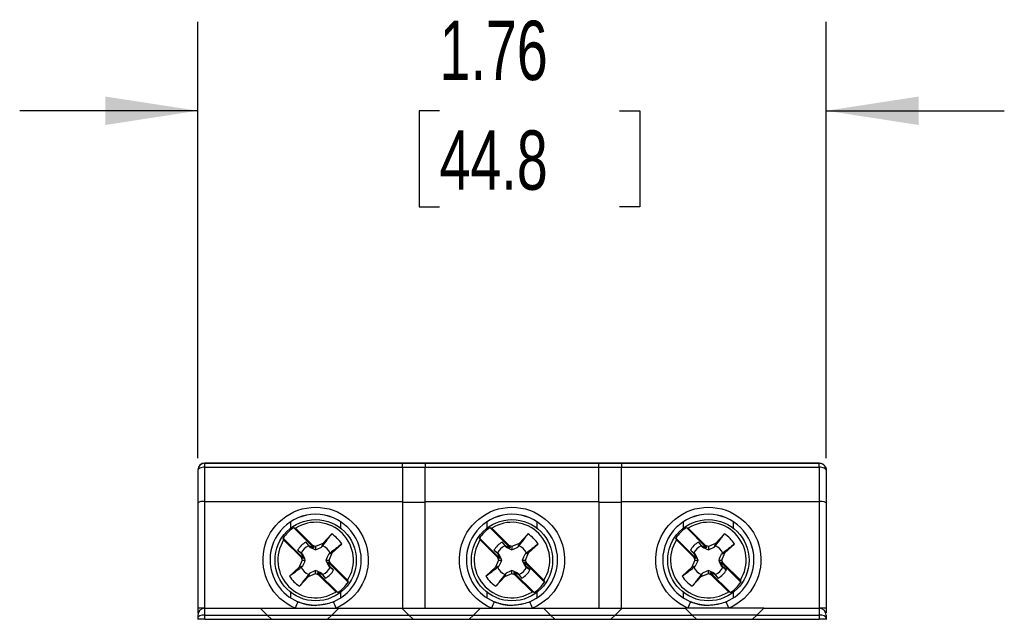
# Model space of a CAD drawing. Header units: inches. Extents: x 0.5 to 21.5, y 0.5 to 16.5.
# Tile 9 of 16: x 16 to 18.7, y 7.4 to 9.1. Entities that reach past the tile are written whole.
import ezdxf

# ---------------------------------------------------------------- set-up
doc = ezdxf.new("R2010")
doc.units = ezdxf.units.IN
doc.header["$LTSCALE"] = 2
doc.header["$MEASUREMENT"] = 0
doc.layers.add('DIMENSIONS', color=140, linetype='Continuous', lineweight=25)
doc.styles.add('SLDTEXTSTYLE0', font='TXT', dxfattribs={"width": 0.7})
doc.dimstyles.new('SLDDIMSTYLE0', dxfattribs={"dimtxt": 0.169922, "dimasz": 0.26, "dimexe": 0, "dimexo": 0.0625, "dimgap": 0.04248, "dimtad": 0, "dimtih": 1, "dimtoh": 1, "dimrnd": 1e-09, "dimzin": 12, "dimdsep": 46, "dimtxsty": 'SLDTEXTSTYLE0', "dimsah": 1, "dimcen": 0.09, "dimadec": 0, "dimazin": 3, "dimtfac": 1, "dimtmove": 0, "dimatfit": 0, "dimfxl": 0, "dimfrac": 2, "dimtolj": 1, "dimtzin": 12, "dimarcsym": 0})

# ---------------------------------------------------------------- blocks, each defined once
blk = doc.blocks.new('_D_5')
at = {"layer": 'DIMENSIONS'}
for p, q in [((16.458, 7.8451), (16.458, 9.0712)), ((18.2217, 7.8451), (18.2217, 9.0712)), ((16.458, 8.8212), (15.958, 8.8212)), ((17.1365, 8.8212), (17.0795, 8.8212)), ((17.0795, 8.8212), (17.0795, 8.5511)), ((17.6415, 8.8212), (17.6985, 8.8212)), ((17.6985, 8.8212), (17.6985, 8.5511)), ((18.2217, 8.8212), (18.7217, 8.8212)), ((17.0795, 8.5511), (17.1365, 8.5511)), ((17.6985, 8.5511), (17.6415, 8.5511))]:
    blk.add_line(p, q, dxfattribs=at)
for points in [[(16.458, 8.8212), (16.198, 8.8612), (16.198, 8.7812)], [(18.2217, 8.8212), (18.4817, 8.7812), (18.4817, 8.8612)]]:
    blk.add_solid(points, dxfattribs=at)
at = {"layer": 'DIMENSIONS', "char_height": 0.16667, "attachment_point": 1, "style": 'SLDTEXTSTYLE0'}
for s, insert in [('1.76', (17.1365, 9.0741)), ('44.8', (17.1365, 8.766))]:
    blk.add_mtext(s, dxfattribs=dict(at, insert=insert))

msp = doc.modelspace()

# ---------------------------------------------------------------- linework, layer by layer
for p, q in [((16.4776, 7.8317), (18.2021, 7.8317)), ((16.4776, 7.82), (16.4776, 7.8312)), ((17.0328, 7.8312), (16.4776, 7.8312)), ((17.0328, 7.82), (17.0328, 7.8312)), ((17.0958, 7.8312), (17.0328, 7.8312)), ((17.5839, 7.8312), (17.0958, 7.8312)), ((17.0958, 7.8312), (17.0958, 7.82)), ((17.5839, 7.82), (17.5839, 7.8312)), ((17.6469, 7.8312), (17.5839, 7.8312)), ((18.2021, 7.8312), (17.6469, 7.8312)), ((17.6469, 7.8312), (17.6469, 7.82)), ((18.2021, 7.82), (18.2021, 7.8312)), ((16.458, 7.8115), (16.458, 7.7195)), ((16.4776, 7.82), (17.0328, 7.82)), ((16.4776, 7.7239), (16.4776, 7.82)), ((17.0328, 7.82), (17.0328, 7.7239)), ((17.0328, 7.8199), (17.0958, 7.8199)), ((17.0958, 7.82), (17.5839, 7.82)), ((17.0958, 7.7239), (17.0958, 7.82)), ((17.5839, 7.7239), (17.5839, 7.82)), ((17.5839, 7.8199), (17.6469, 7.8199)), ((17.6469, 7.82), (18.2021, 7.82)), ((17.6469, 7.7239), (17.6469, 7.82)), ((18.2021, 7.82), (18.2021, 7.7239)), ((18.2217, 7.8115), (18.2217, 7.7195)), ((16.458, 7.7195), (16.458, 7.424)), ((16.4776, 7.7239), (17.0328, 7.7239)), ((16.4776, 7.4242), (16.4776, 7.7239)), ((17.0328, 7.7239), (17.0328, 7.4241)), ((17.0958, 7.7212), (17.0328, 7.7212)), ((17.0958, 7.4241), (17.0958, 7.7239)), ((17.0958, 7.7239), (17.5839, 7.7239)), ((17.5839, 7.7239), (17.5839, 7.4241)), ((17.6469, 7.7212), (17.5839, 7.7212)), ((17.6469, 7.4241), (17.6469, 7.7239)), ((17.6469, 7.7239), (18.2021, 7.7239)), ((18.2021, 7.7239), (18.2021, 7.4242)), ((18.2217, 7.7195), (18.2217, 7.424)), ((16.7179, 7.6662), (16.7179, 7.6483)), ((16.8595, 7.6483), (16.8595, 7.6662)), ((17.2691, 7.6662), (17.2691, 7.6483)), ((17.4106, 7.6483), (17.4106, 7.6662)), ((17.8202, 7.6662), (17.8202, 7.6483)), ((17.9618, 7.6483), (17.9618, 7.6662)), ((16.7838, 7.5933), (16.7269, 7.6503)), ((16.7323, 7.649), (16.781, 7.6003)), ((16.8337, 7.6325), (16.8089, 7.6055)), ((17.335, 7.5933), (17.278, 7.6503)), ((17.2835, 7.649), (17.3321, 7.6003)), ((17.3848, 7.6325), (17.3601, 7.6055)), ((17.8862, 7.5933), (17.8292, 7.6503)), ((17.8347, 7.649), (17.8833, 7.6003)), ((17.936, 7.6325), (17.9113, 7.6055)), ((16.6974, 7.6208), (16.7543, 7.5638)), ((16.7476, 7.5669), (16.6989, 7.6156)), ((16.771, 7.5986), (16.761, 7.6095)), ((16.8089, 7.6055), (16.7887, 7.5972)), ((16.8089, 7.6055), (16.805, 7.5951)), ((16.8349, 7.5795), (16.8619, 7.6042)), ((17.2485, 7.6208), (17.3055, 7.5638)), ((17.2987, 7.5669), (17.2501, 7.6156)), ((17.3222, 7.5986), (17.3122, 7.6095)), ((17.3601, 7.6055), (17.3398, 7.5972)), ((17.3601, 7.6055), (17.3562, 7.5951)), ((17.3861, 7.5795), (17.4131, 7.6042)), ((17.7997, 7.6208), (17.8567, 7.5638)), ((17.8499, 7.5669), (17.8013, 7.6156)), ((17.8734, 7.5986), (17.8634, 7.6095)), ((17.9113, 7.6055), (17.891, 7.5972)), ((17.9113, 7.6055), (17.9074, 7.5951)), ((17.9373, 7.5795), (17.9643, 7.6042)), ((16.7382, 7.5866), (16.7491, 7.5766)), ((16.7491, 7.5766), (16.7543, 7.5638)), ((16.7524, 7.5752), (16.7491, 7.5766)), ((16.771, 7.5986), (16.7723, 7.5951)), ((16.7838, 7.5933), (16.771, 7.5986)), ((16.7887, 7.5972), (16.781, 7.6003)), ((16.781, 7.6003), (16.7838, 7.5933)), ((16.7887, 7.5972), (16.7887, 7.5877)), ((16.8349, 7.5795), (16.825, 7.5752)), ((16.8266, 7.5592), (16.8349, 7.5795)), ((17.2893, 7.5866), (17.3002, 7.5766)), ((17.3002, 7.5766), (17.3055, 7.5638)), ((17.3036, 7.5752), (17.3002, 7.5766)), ((17.3222, 7.5986), (17.3235, 7.5951)), ((17.335, 7.5933), (17.3222, 7.5986)), ((17.3398, 7.5972), (17.3321, 7.6003)), ((17.3321, 7.6003), (17.335, 7.5933)), ((17.3398, 7.5972), (17.3398, 7.5877)), ((17.3861, 7.5795), (17.3761, 7.5752)), ((17.3778, 7.5592), (17.3861, 7.5795)), ((17.8405, 7.5866), (17.8514, 7.5766)), ((17.8514, 7.5766), (17.8567, 7.5638)), ((17.8547, 7.5752), (17.8514, 7.5766)), ((17.8734, 7.5986), (17.8747, 7.5951)), ((17.8862, 7.5933), (17.8734, 7.5986)), ((17.891, 7.5972), (17.8833, 7.6003)), ((17.8833, 7.6003), (17.8862, 7.5933)), ((17.891, 7.5972), (17.891, 7.5877)), ((17.9373, 7.5795), (17.9273, 7.5752)), ((17.929, 7.5592), (17.9373, 7.5795)), ((16.7507, 7.5592), (16.7424, 7.539)), ((16.7476, 7.5669), (16.7507, 7.5592)), ((16.7543, 7.5638), (16.7476, 7.5669)), ((16.7507, 7.5592), (16.7597, 7.5588)), ((16.8176, 7.5588), (16.8266, 7.5592)), ((16.88, 7.4972), (16.823, 7.5541)), ((16.823, 7.5541), (16.8298, 7.5515)), ((16.8283, 7.5413), (16.823, 7.5541)), ((16.8298, 7.5515), (16.8266, 7.5592)), ((16.8298, 7.5515), (16.8784, 7.5029)), ((17.3019, 7.5592), (17.2936, 7.539)), ((17.2987, 7.5669), (17.3019, 7.5592)), ((17.3055, 7.5638), (17.2987, 7.5669)), ((17.3019, 7.5592), (17.3109, 7.5588)), ((17.3688, 7.5588), (17.3778, 7.5592)), ((17.4312, 7.4972), (17.3742, 7.5541)), ((17.3742, 7.5541), (17.381, 7.5515)), ((17.3794, 7.5413), (17.3742, 7.5541)), ((17.381, 7.5515), (17.3778, 7.5592)), ((17.381, 7.5515), (17.4296, 7.5029)), ((17.8531, 7.5592), (17.8448, 7.539)), ((17.8499, 7.5669), (17.8531, 7.5592)), ((17.8567, 7.5638), (17.8499, 7.5669)), ((17.8531, 7.5592), (17.8621, 7.5588)), ((17.92, 7.5588), (17.929, 7.5592)), ((17.9823, 7.4972), (17.9254, 7.5541)), ((17.9254, 7.5541), (17.9321, 7.5515)), ((17.9306, 7.5413), (17.9254, 7.5541)), ((17.9321, 7.5515), (17.929, 7.5592)), ((17.9321, 7.5515), (17.9808, 7.5029)), ((16.7424, 7.539), (16.7154, 7.5142)), ((16.7424, 7.539), (16.7524, 7.5425)), ((16.7684, 7.513), (16.7723, 7.5225)), ((16.7684, 7.513), (16.7887, 7.5213)), ((16.7887, 7.5213), (16.7887, 7.5299)), ((16.7887, 7.5213), (16.7964, 7.5181)), ((16.7964, 7.5181), (16.7935, 7.5246)), ((16.7935, 7.5246), (16.8505, 7.4677)), ((16.7935, 7.5246), (16.8063, 7.5194)), ((16.845, 7.4695), (16.7964, 7.5181)), ((16.8063, 7.5194), (16.805, 7.5225)), ((16.8063, 7.5194), (16.8163, 7.5085)), ((16.825, 7.5425), (16.8283, 7.5413)), ((16.8392, 7.5313), (16.8283, 7.5413)), ((17.2936, 7.539), (17.2666, 7.5142)), ((17.2936, 7.539), (17.3036, 7.5425)), ((17.3196, 7.513), (17.3235, 7.5225)), ((17.3196, 7.513), (17.3398, 7.5213)), ((17.3398, 7.5213), (17.3398, 7.5299)), ((17.3398, 7.5213), (17.3476, 7.5181)), ((17.3476, 7.5181), (17.3447, 7.5246)), ((17.3447, 7.5246), (17.4016, 7.4677)), ((17.3447, 7.5246), (17.3575, 7.5194)), ((17.3962, 7.4695), (17.3476, 7.5181)), ((17.3575, 7.5194), (17.3562, 7.5225)), ((17.3575, 7.5194), (17.3675, 7.5085)), ((17.3761, 7.5425), (17.3794, 7.5413)), ((17.3904, 7.5313), (17.3794, 7.5413)), ((17.8448, 7.539), (17.8177, 7.5142)), ((17.8448, 7.539), (17.8547, 7.5425)), ((17.8708, 7.513), (17.8747, 7.5225)), ((17.8708, 7.513), (17.891, 7.5213)), ((17.891, 7.5213), (17.891, 7.5299)), ((17.891, 7.5213), (17.8987, 7.5181)), ((17.8987, 7.5181), (17.8959, 7.5246)), ((17.8959, 7.5246), (17.9528, 7.4677)), ((17.8959, 7.5246), (17.9087, 7.5194)), ((17.9474, 7.4695), (17.8987, 7.5181)), ((17.9087, 7.5194), (17.9074, 7.5225)), ((17.9087, 7.5194), (17.9187, 7.5085)), ((17.9273, 7.5425), (17.9306, 7.5413)), ((17.9415, 7.5313), (17.9306, 7.5413)), ((16.7437, 7.4859), (16.7684, 7.513)), ((17.2948, 7.4859), (17.3196, 7.513)), ((17.846, 7.4859), (17.8708, 7.513)), ((16.7179, 7.4692), (16.7179, 7.4532)), ((16.8595, 7.4532), (16.8595, 7.4692)), ((17.2691, 7.4692), (17.2691, 7.4532)), ((17.4106, 7.4532), (17.4106, 7.4692)), ((17.8202, 7.4692), (17.8202, 7.4532)), ((17.9618, 7.4532), (17.9618, 7.4692)), ((16.4776, 7.4242), (16.6332, 7.4242)), ((16.4776, 7.4046), (16.4776, 7.4242)), ((16.6332, 7.4242), (16.6528, 7.4046)), ((16.6333, 7.4241), (16.8535, 7.4241)), ((16.8536, 7.4242), (16.8339, 7.4046)), ((16.8536, 7.4242), (17.0308, 7.4242)), ((17.0308, 7.4242), (17.0505, 7.4046)), ((17.0309, 7.4241), (17.2512, 7.4241)), ((17.2513, 7.4242), (17.2316, 7.4046)), ((17.2513, 7.4242), (17.4284, 7.4242)), ((17.4284, 7.4242), (17.4481, 7.4046)), ((17.4285, 7.4241), (17.6488, 7.4241)), ((17.6489, 7.4242), (17.6292, 7.4046)), ((17.6489, 7.4242), (17.8261, 7.4242)), ((17.8261, 7.4242), (17.8458, 7.4046)), ((18.0464, 7.4241), (17.8262, 7.4241)), ((18.0465, 7.4242), (18.0269, 7.4046)), ((18.0465, 7.4242), (18.2021, 7.4242)), ((18.2021, 7.4242), (18.2021, 7.4046)), ((16.458, 7.4045), (16.458, 7.3964)), ((16.458, 7.3964), (16.458, 7.3927)), ((16.458, 7.3927), (16.458, 7.3923)), ((16.4776, 7.3928), (16.4776, 7.4046)), ((16.4776, 7.4046), (16.6528, 7.4046)), ((16.4776, 7.3928), (16.6646, 7.3928)), ((16.6646, 7.3928), (16.6528, 7.4046)), ((16.6529, 7.4045), (16.8338, 7.4045)), ((16.6646, 7.3928), (16.6646, 7.3927)), ((16.6646, 7.3927), (16.8221, 7.3927)), ((16.8221, 7.3928), (16.8339, 7.4046)), ((16.8221, 7.3927), (16.8221, 7.3928)), ((16.8221, 7.3928), (17.0623, 7.3928)), ((16.8339, 7.4046), (17.0505, 7.4046)), ((17.0623, 7.3928), (17.0505, 7.4046)), ((17.0506, 7.4045), (17.2315, 7.4045)), ((17.0623, 7.3928), (17.0623, 7.3927)), ((17.0623, 7.3927), (17.2198, 7.3927)), ((17.2198, 7.3928), (17.2316, 7.4046)), ((17.2198, 7.3927), (17.2198, 7.3928)), ((17.2198, 7.3928), (17.4599, 7.3928)), ((17.2316, 7.4046), (17.4481, 7.4046)), ((17.4599, 7.3928), (17.4481, 7.4046)), ((17.4482, 7.4045), (17.6291, 7.4045)), ((17.4599, 7.3928), (17.4599, 7.3927)), ((17.4599, 7.3927), (17.6174, 7.3927)), ((17.6174, 7.3928), (17.6292, 7.4046)), ((17.6174, 7.3927), (17.6174, 7.3928)), ((17.6174, 7.3928), (17.8576, 7.3928)), ((17.6292, 7.4046), (17.8458, 7.4046)), ((17.8576, 7.3928), (17.8458, 7.4046)), ((18.0268, 7.4045), (17.8459, 7.4045)), ((17.8576, 7.3928), (17.8576, 7.3927)), ((17.8576, 7.3927), (18.015, 7.3927)), ((18.015, 7.3928), (18.0269, 7.4046)), ((18.015, 7.3927), (18.015, 7.3928)), ((18.015, 7.3928), (18.2021, 7.3928)), ((18.0269, 7.4046), (18.2021, 7.4046)), ((18.2021, 7.4046), (18.2021, 7.3928)), ((18.2217, 7.4045), (18.2217, 7.3964)), ((18.2217, 7.3964), (18.2217, 7.3927)), ((18.2217, 7.3927), (18.2217, 7.3923))]:
    msp.add_line(p, q)
at = {"flags": 128}
for points in [[(16.4776, 7.82), (16.4738, 7.8198), (16.4701, 7.8193), (16.4667, 7.8185), (16.4637, 7.8175), (16.4613, 7.8162), (16.4595, 7.8148), (16.4583, 7.8132), (16.458, 7.8115)], [(18.2217, 7.8115), (18.2214, 7.8132), (18.2202, 7.8148), (18.2184, 7.8162), (18.216, 7.8175), (18.213, 7.8185), (18.2096, 7.8193), (18.2059, 7.8198), (18.2021, 7.82)]]:
    msp.add_lwpolyline(points, dxfattribs=at)
for centre in [(16.7887, 7.5587), (17.3398, 7.5587), (17.891, 7.5587)]:
    msp.add_circle(centre, 0.1141)
for centre, radius, start, end in [((16.4776, 7.812), 0.0197, 90, 180), ((16.4776, 7.8115), 0.0197, 89.9996, 179.9996), ((18.2021, 7.8115), 0.0197, 0.0004, 90.0004), ((16.7887, 7.5598), 0.128, 0.0006, 179.9994), ((16.7887, 7.5597), 0.128, 89.9996, 179.9996), ((16.7887, 7.5597), 0.128, 0.0004, 90.0004), ((17.3398, 7.5598), 0.128, 0.0006, 179.9994), ((17.3398, 7.5597), 0.128, 89.9996, 179.9996), ((17.3398, 7.5597), 0.128, 0.0004, 90.0004), ((17.891, 7.5598), 0.128, 0.0006, 179.9994), ((17.891, 7.5597), 0.128, 89.9996, 179.9996), ((17.891, 7.5597), 0.128, 0.0004, 90.0004), ((16.7887, 7.5592), 0.106, 327.8828, 122.118), ((17.3398, 7.5592), 0.106, 327.8828, 122.118), ((17.891, 7.5592), 0.106, 327.8828, 122.118), ((16.7887, 7.559), 0.1103, 124.0906, 145.9086), ((16.7887, 7.5592), 0.086, 31.5535, 58.4473), ((17.3398, 7.559), 0.1103, 124.0906, 145.9086), ((17.3398, 7.5592), 0.086, 31.5535, 58.4473), ((17.891, 7.559), 0.1103, 124.0906, 145.9086), ((17.891, 7.5592), 0.086, 31.5535, 58.4473), ((16.7887, 7.5592), 0.106, 147.8828, 302.118), ((16.7887, 7.559), 0.0576, 118.6832, 151.316), ((17.3398, 7.5592), 0.106, 147.8828, 302.118), ((17.3398, 7.559), 0.0576, 118.6832, 151.316), ((17.891, 7.5592), 0.106, 147.8828, 302.118), ((17.891, 7.559), 0.0576, 118.6832, 151.316), ((16.7887, 7.5589), 0.0451, 116.2473, 153.7519), ((16.7887, 7.5589), 0.0451, 26.2481, 63.7527), ((17.3398, 7.5589), 0.0451, 116.2473, 153.7519), ((17.3398, 7.5589), 0.0451, 26.2481, 63.7527), ((17.891, 7.5589), 0.0451, 116.2473, 153.7519), ((17.891, 7.5589), 0.0451, 26.2481, 63.7527), ((16.7887, 7.5598), 0.128, 180.0002, 246.9266), ((16.7887, 7.5598), 0.128, 293.0734, 359.9998), ((17.3398, 7.5598), 0.128, 180.0002, 246.9266), ((17.3398, 7.5598), 0.128, 293.0734, 359.9998), ((17.891, 7.5598), 0.128, 180.0002, 246.9266), ((17.891, 7.5598), 0.128, 293.0734, 359.9998), ((16.7887, 7.5589), 0.0451, 206.2481, 243.7527), ((16.7887, 7.5589), 0.0451, 296.2473, 333.7519), ((16.7887, 7.559), 0.0576, 298.6832, 331.316), ((17.3398, 7.5589), 0.0451, 206.2481, 243.7527), ((17.3398, 7.5589), 0.0451, 296.2473, 333.7519), ((17.3398, 7.559), 0.0576, 298.6832, 331.316), ((17.891, 7.5589), 0.0451, 206.2481, 243.7527), ((17.891, 7.5589), 0.0451, 296.2473, 333.7519), ((17.891, 7.559), 0.0576, 298.6832, 331.316), ((16.7887, 7.5592), 0.086, 211.5535, 238.4473), ((16.7887, 7.559), 0.1103, 304.0906, 325.9086), ((17.3398, 7.5592), 0.086, 211.5535, 238.4473), ((17.3398, 7.559), 0.1103, 304.0906, 325.9086), ((17.891, 7.5592), 0.086, 211.5535, 238.4473), ((17.891, 7.559), 0.1103, 304.0906, 325.9086), ((18.9, 6.5053), 2.3558, 156.5694, 157.0459), ((14.6773, 6.5053), 2.3558, 22.9541, 23.4306), ((19.4512, 6.5053), 2.3558, 156.5694, 157.0459), ((15.2285, 6.5053), 2.3558, 22.9541, 23.4306), ((20.0024, 6.5053), 2.3558, 156.5694, 157.0459), ((15.7796, 6.5053), 2.3558, 22.9541, 23.4306), ((16.4717, 6.5627), 0.8613, 89.7633, 90.9143), ((18.208, 6.5627), 0.8613, 89.0857, 90.2367), ((16.4727, 6.4529), 0.94, 89.7, 90.9), ((18.207, 6.4529), 0.94, 89.1, 90.3)]:
    msp.add_arc(centre, radius, start, end)
for centre, major_axis, ratio, start_param, end_param in [((16.4776, 7.7195), (0.0197, 0), 0.226928, 1.570796, 3.141593), ((18.2021, 7.7195), (0.0197, 0), 0.226928, 0, 1.570796), ((16.4776, 7.4045), (0, 0.0197), 0.99785, 0, 1.570796), ((18.2021, 7.4045), (0, 0.0197), 0.99785, 4.712389, 6.283185), ((16.4776, 7.3964), (0.0197, 0), 0.419444, 1.570796, 3.141593), ((18.2021, 7.3964), (0.0197, 0), 0.419444, 0, 1.570796)]:
    msp.add_ellipse(centre, major_axis=major_axis, ratio=ratio, start_param=start_param, end_param=end_param)
for points, knots in [([(18.2021, 7.8317), (18.2029, 7.8317), (18.2045, 7.8316), (18.207, 7.8311), (18.2094, 7.8303), (18.2118, 7.8292), (18.214, 7.8277), (18.2163, 7.8257), (18.2186, 7.8229), (18.2203, 7.8196), (18.2215, 7.8159), (18.2216, 7.8135), (18.2217, 7.812)], [0, 0, 0, 0, 0.075646, 0.153012, 0.232354, 0.313908, 0.397894, 0.484511, 0.608947, 0.749448, 0.853731, 1, 1, 1, 1]), ([(16.7308, 7.4241), (16.6995, 7.4374), (16.6738, 7.4612), (16.6421, 7.5214), (16.6372, 7.5561), (16.6508, 7.6228), (16.6689, 7.6527), (16.7216, 7.6958), (16.7546, 7.7075), (16.7887, 7.7075)], [0, 0, 0, 0, 0.25, 0.25, 0.5, 0.5, 0.75, 0.75, 1, 1, 1, 1]), ([(16.7887, 7.7075), (16.8227, 7.7075), (16.8557, 7.6958), (16.9084, 7.6527), (16.9265, 7.6228), (16.9401, 7.5561), (16.9352, 7.5214), (16.9036, 7.4612), (16.8778, 7.4374), (16.8465, 7.4241)], [0, 0, 0, 0, 0.25, 0.25, 0.5, 0.5, 0.75, 0.75, 1, 1, 1, 1]), ([(17.282, 7.4241), (17.2507, 7.4374), (17.2249, 7.4612), (17.1933, 7.5214), (17.1884, 7.5561), (17.202, 7.6228), (17.2201, 7.6527), (17.2728, 7.6958), (17.3058, 7.7075), (17.3398, 7.7075)], [0, 0, 0, 0, 0.25, 0.25, 0.5, 0.5, 0.75, 0.75, 1, 1, 1, 1]), ([(17.3398, 7.7075), (17.3739, 7.7075), (17.4069, 7.6958), (17.4596, 7.6527), (17.4777, 7.6228), (17.4913, 7.5561), (17.4864, 7.5214), (17.4548, 7.4612), (17.429, 7.4374), (17.3977, 7.4241)], [0, 0, 0, 0, 0.25, 0.25, 0.5, 0.5, 0.75, 0.75, 1, 1, 1, 1]), ([(17.8332, 7.4241), (17.8019, 7.4374), (17.7761, 7.4612), (17.7445, 7.5214), (17.7396, 7.5561), (17.7532, 7.6228), (17.7713, 7.6527), (17.824, 7.6958), (17.857, 7.7075), (17.891, 7.7075)], [0, 0, 0, 0, 0.25, 0.25, 0.5, 0.5, 0.75, 0.75, 1, 1, 1, 1]), ([(17.891, 7.7075), (17.9251, 7.7075), (17.958, 7.6958), (18.0108, 7.6527), (18.0289, 7.6228), (18.0425, 7.5561), (18.0376, 7.5214), (18.0059, 7.4612), (17.9802, 7.4374), (17.9489, 7.4241)], [0, 0, 0, 0, 0.25, 0.25, 0.5, 0.5, 0.75, 0.75, 1, 1, 1, 1]), ([(16.8086, 7.5993), (16.8148, 7.6074), (16.8209, 7.6156), (16.827, 7.6237), (16.8292, 7.6266), (16.8314, 7.6296), (16.8337, 7.6325)], [0, 0, 0, 0, 0.001526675, 0.001526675, 0.001526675, 0.00208361, 0.00208361, 0.00208361, 0.00208361]), ([(17.3598, 7.5993), (17.366, 7.6074), (17.3721, 7.6156), (17.3782, 7.6237), (17.3804, 7.6266), (17.3826, 7.6296), (17.3848, 7.6325)], [0, 0, 0, 0, 0.001526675, 0.001526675, 0.001526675, 0.00208361, 0.00208361, 0.00208361, 0.00208361]), ([(17.911, 7.5993), (17.9171, 7.6074), (17.9232, 7.6156), (17.9294, 7.6237), (17.9316, 7.6266), (17.9338, 7.6296), (17.936, 7.6325)], [0, 0, 0, 0, 0.001526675, 0.001526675, 0.001526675, 0.00208361, 0.00208361, 0.00208361, 0.00208361]), ([(16.7687, 7.5184), (16.7626, 7.5104), (16.7564, 7.5025), (16.7503, 7.4946), (16.7481, 7.4917), (16.7459, 7.4888), (16.7437, 7.4859)], [0, 0, 0, 0, 0.001526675, 0.001526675, 0.001526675, 0.00208361, 0.00208361, 0.00208361, 0.00208361]), ([(17.3199, 7.5184), (17.3137, 7.5104), (17.3076, 7.5025), (17.3015, 7.4946), (17.2993, 7.4917), (17.2971, 7.4888), (17.2948, 7.4859)], [0, 0, 0, 0, 0.001526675, 0.001526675, 0.001526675, 0.00208361, 0.00208361, 0.00208361, 0.00208361]), ([(17.8711, 7.5184), (17.8649, 7.5104), (17.8588, 7.5025), (17.8527, 7.4946), (17.8505, 7.4917), (17.8483, 7.4888), (17.846, 7.4859)], [0, 0, 0, 0, 0.001526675, 0.001526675, 0.001526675, 0.00208361, 0.00208361, 0.00208361, 0.00208361]), ([(16.765, 7.4343), (16.7614, 7.435), (16.7524, 7.4366), (16.7437, 7.44), (16.7385, 7.4421)], [0, 0, 0, 0, 0.393476, 1, 1, 1, 1]), ([(16.7385, 7.4421), (16.7465, 7.4387), (16.7547, 7.4362), (16.7715, 7.4327), (16.7801, 7.4319), (16.7887, 7.4319)], [0, 0, 0, 0, 0.5, 0.5, 1, 1, 1, 1]), ([(16.8209, 7.436), (16.8137, 7.4346), (16.7972, 7.4312), (16.7779, 7.4315), (16.7667, 7.4339), (16.765, 7.4343)], [0, 0, 0, 0, 0.388986, 0.903965, 1, 1, 1, 1]), ([(16.8209, 7.436), (16.8186, 7.4355), (16.8082, 7.4328), (16.7973, 7.4323), (16.7887, 7.4319)], [0, 0, 0, 0, 0.2121948, 1, 1, 1, 1]), ([(16.8388, 7.4421), (16.8332, 7.4397), (16.8273, 7.4371), (16.8211, 7.4361), (16.8209, 7.436)], [0, 0, 0, 0, 0.965733, 1, 1, 1, 1]), ([(17.3161, 7.4343), (17.3126, 7.435), (17.3035, 7.4366), (17.2949, 7.44), (17.2897, 7.4421)], [0, 0, 0, 0, 0.393476, 1, 1, 1, 1]), ([(17.2897, 7.4421), (17.2977, 7.4387), (17.3059, 7.4362), (17.3226, 7.4327), (17.3313, 7.4319), (17.3398, 7.4319)], [0, 0, 0, 0, 0.5, 0.5, 1, 1, 1, 1]), ([(17.372, 7.436), (17.3649, 7.4346), (17.3484, 7.4312), (17.329, 7.4315), (17.3179, 7.4339), (17.3161, 7.4343)], [0, 0, 0, 0, 0.388986, 0.903965, 1, 1, 1, 1]), ([(17.372, 7.436), (17.3698, 7.4355), (17.3593, 7.4328), (17.3484, 7.4323), (17.3398, 7.4319)], [0, 0, 0, 0, 0.2121948, 1, 1, 1, 1]), ([(17.39, 7.4421), (17.3843, 7.4397), (17.3785, 7.4371), (17.3723, 7.4361), (17.372, 7.436)], [0, 0, 0, 0, 0.9657333, 1, 1, 1, 1]), ([(17.8673, 7.4343), (17.8638, 7.435), (17.8547, 7.4366), (17.8461, 7.44), (17.8409, 7.4421)], [0, 0, 0, 0, 0.393476, 1, 1, 1, 1]), ([(17.8409, 7.4421), (17.8489, 7.4387), (17.857, 7.4362), (17.8738, 7.4327), (17.8825, 7.4319), (17.891, 7.4319)], [0, 0, 0, 0, 0.5, 0.5, 1, 1, 1, 1]), ([(17.9232, 7.436), (17.9161, 7.4346), (17.8995, 7.4312), (17.8802, 7.4315), (17.8691, 7.4339), (17.8673, 7.4343)], [0, 0, 0, 0, 0.388986, 0.903965, 1, 1, 1, 1]), ([(17.9232, 7.436), (17.921, 7.4355), (17.9105, 7.4328), (17.8996, 7.4323), (17.891, 7.4319)], [0, 0, 0, 0, 0.212195, 1, 1, 1, 1]), ([(17.9412, 7.4421), (17.9355, 7.4397), (17.9297, 7.4371), (17.9234, 7.4361), (17.9232, 7.436)], [0, 0, 0, 0, 0.965733, 1, 1, 1, 1]), ([(16.458, 7.424), (16.458, 7.4215), (16.458, 7.4177), (16.458, 7.4132), (16.458, 7.4108), (16.458, 7.4098), (16.458, 7.4097)], [0, 0, 0, 0, 0.461394, 0.711773, 0.963473, 1, 1, 1, 1]), ([(18.2217, 7.424), (18.2217, 7.4215), (18.2217, 7.4177), (18.2217, 7.4133), (18.2217, 7.4115), (18.2217, 7.4107)], [0, 0, 0, 0, 0.502638, 0.775399, 1, 1, 1, 1])]:
    msp.add_open_spline(points, degree=3, knots=knots)
for points in [[(16.7269, 7.6503), (16.7287, 7.6499), (16.7305, 7.6494), (16.7323, 7.649)], [(17.278, 7.6503), (17.2799, 7.6499), (17.2817, 7.6494), (17.2835, 7.649)], [(17.8292, 7.6503), (17.831, 7.6499), (17.8329, 7.6494), (17.8347, 7.649)], [(16.6989, 7.6156), (16.6984, 7.6173), (16.6979, 7.619), (16.6974, 7.6208)], [(16.761, 7.6095), (16.7636, 7.6061), (16.7662, 7.6027), (16.7687, 7.5993)], [(16.8619, 7.6042), (16.851, 7.5958), (16.8401, 7.5873), (16.8291, 7.5788)], [(17.2501, 7.6156), (17.2496, 7.6173), (17.249, 7.619), (17.2485, 7.6208)], [(17.3122, 7.6095), (17.3148, 7.6061), (17.3173, 7.6027), (17.3199, 7.5993)], [(17.4131, 7.6042), (17.4022, 7.5958), (17.3913, 7.5873), (17.3803, 7.5788)], [(17.8013, 7.6156), (17.8008, 7.6173), (17.8002, 7.619), (17.7997, 7.6208)], [(17.8634, 7.6095), (17.866, 7.6061), (17.8685, 7.6027), (17.8711, 7.5993)], [(17.9643, 7.6042), (17.9534, 7.5958), (17.9425, 7.5873), (17.9315, 7.5788)], [(16.7482, 7.5788), (16.7449, 7.5814), (16.7415, 7.584), (16.7382, 7.5866)], [(16.7524, 7.5752), (16.751, 7.5764), (16.7496, 7.5776), (16.7482, 7.5788)], [(16.7597, 7.5588), (16.7573, 7.5645), (16.7548, 7.5699), (16.7524, 7.5752)], [(16.7687, 7.5993), (16.7699, 7.5979), (16.7711, 7.5965), (16.7723, 7.5951)], [(16.7723, 7.5951), (16.7776, 7.5927), (16.783, 7.5902), (16.7887, 7.5877)], [(16.7887, 7.5877), (16.7943, 7.5902), (16.7997, 7.5927), (16.805, 7.5951)], [(16.805, 7.5951), (16.8062, 7.5965), (16.8074, 7.5979), (16.8086, 7.5993)], [(16.825, 7.5752), (16.8225, 7.5699), (16.8201, 7.5645), (16.8176, 7.5588)], [(16.8291, 7.5788), (16.8277, 7.5776), (16.8263, 7.5764), (16.825, 7.5752)], [(17.2994, 7.5788), (17.296, 7.5814), (17.2927, 7.584), (17.2893, 7.5866)], [(17.3036, 7.5752), (17.3022, 7.5764), (17.3008, 7.5776), (17.2994, 7.5788)], [(17.3109, 7.5588), (17.3084, 7.5645), (17.306, 7.5699), (17.3036, 7.5752)], [(17.3199, 7.5993), (17.3211, 7.5979), (17.3223, 7.5965), (17.3235, 7.5951)], [(17.3235, 7.5951), (17.3288, 7.5927), (17.3342, 7.5902), (17.3398, 7.5877)], [(17.3398, 7.5877), (17.3455, 7.5902), (17.3509, 7.5927), (17.3562, 7.5951)], [(17.3562, 7.5951), (17.3574, 7.5965), (17.3586, 7.5979), (17.3598, 7.5993)], [(17.3761, 7.5752), (17.3737, 7.5699), (17.3713, 7.5645), (17.3688, 7.5588)], [(17.3803, 7.5788), (17.3789, 7.5776), (17.3775, 7.5764), (17.3761, 7.5752)], [(17.8506, 7.5788), (17.8472, 7.5814), (17.8439, 7.584), (17.8405, 7.5866)], [(17.8547, 7.5752), (17.8534, 7.5764), (17.852, 7.5776), (17.8506, 7.5788)], [(17.8621, 7.5588), (17.8596, 7.5645), (17.8572, 7.5699), (17.8547, 7.5752)], [(17.8711, 7.5993), (17.8723, 7.5979), (17.8735, 7.5965), (17.8747, 7.5951)], [(17.8747, 7.5951), (17.88, 7.5927), (17.8854, 7.5902), (17.891, 7.5877)], [(17.891, 7.5877), (17.8967, 7.5902), (17.9021, 7.5927), (17.9074, 7.5951)], [(17.9074, 7.5951), (17.9086, 7.5965), (17.9098, 7.5979), (17.911, 7.5993)], [(17.9273, 7.5752), (17.9249, 7.5699), (17.9224, 7.5645), (17.92, 7.5588)], [(17.9315, 7.5788), (17.9301, 7.5776), (17.9287, 7.5764), (17.9273, 7.5752)], [(16.7524, 7.5425), (16.7548, 7.5478), (16.7573, 7.5532), (16.7597, 7.5588)], [(16.8176, 7.5588), (16.8201, 7.5532), (16.8225, 7.5478), (16.825, 7.5425)], [(17.3036, 7.5425), (17.306, 7.5478), (17.3084, 7.5532), (17.3109, 7.5588)], [(17.3688, 7.5588), (17.3713, 7.5532), (17.3737, 7.5478), (17.3761, 7.5425)], [(17.8547, 7.5425), (17.8572, 7.5478), (17.8596, 7.5532), (17.8621, 7.5588)], [(17.92, 7.5588), (17.9224, 7.5532), (17.9249, 7.5478), (17.9273, 7.5425)], [(16.7154, 7.5142), (16.7263, 7.5224), (16.7372, 7.5306), (16.7482, 7.5389)], [(16.7482, 7.5389), (16.7496, 7.5401), (16.751, 7.5413), (16.7524, 7.5425)], [(16.7723, 7.5225), (16.7711, 7.5212), (16.7699, 7.5198), (16.7687, 7.5184)], [(16.7887, 7.5299), (16.783, 7.5274), (16.7776, 7.525), (16.7723, 7.5225)], [(16.805, 7.5225), (16.7997, 7.525), (16.7943, 7.5274), (16.7887, 7.5299)], [(16.8086, 7.5184), (16.8074, 7.5198), (16.8062, 7.5212), (16.805, 7.5225)], [(16.8163, 7.5085), (16.8137, 7.5118), (16.8112, 7.5151), (16.8086, 7.5184)], [(16.825, 7.5425), (16.8263, 7.5413), (16.8277, 7.5401), (16.8291, 7.5389)], [(16.8291, 7.5389), (16.8325, 7.5364), (16.8358, 7.5339), (16.8392, 7.5313)], [(17.2666, 7.5142), (17.2775, 7.5224), (17.2884, 7.5306), (17.2994, 7.5389)], [(17.2994, 7.5389), (17.3008, 7.5401), (17.3022, 7.5413), (17.3036, 7.5425)], [(17.3235, 7.5225), (17.3223, 7.5212), (17.3211, 7.5198), (17.3199, 7.5184)], [(17.3398, 7.5299), (17.3342, 7.5274), (17.3288, 7.525), (17.3235, 7.5225)], [(17.3562, 7.5225), (17.3509, 7.525), (17.3455, 7.5274), (17.3398, 7.5299)], [(17.3598, 7.5184), (17.3586, 7.5198), (17.3574, 7.5212), (17.3562, 7.5225)], [(17.3675, 7.5085), (17.3649, 7.5118), (17.3624, 7.5151), (17.3598, 7.5184)], [(17.3761, 7.5425), (17.3775, 7.5413), (17.3789, 7.5401), (17.3803, 7.5389)], [(17.3803, 7.5389), (17.3836, 7.5364), (17.387, 7.5339), (17.3904, 7.5313)], [(17.8177, 7.5142), (17.8287, 7.5224), (17.8396, 7.5306), (17.8506, 7.5389)], [(17.8506, 7.5389), (17.852, 7.5401), (17.8534, 7.5413), (17.8547, 7.5425)], [(17.8747, 7.5225), (17.8735, 7.5212), (17.8723, 7.5198), (17.8711, 7.5184)], [(17.891, 7.5299), (17.8854, 7.5274), (17.88, 7.525), (17.8747, 7.5225)], [(17.9074, 7.5225), (17.9021, 7.525), (17.8967, 7.5274), (17.891, 7.5299)], [(17.911, 7.5184), (17.9098, 7.5198), (17.9086, 7.5212), (17.9074, 7.5225)], [(17.9187, 7.5085), (17.9161, 7.5118), (17.9135, 7.5151), (17.911, 7.5184)], [(17.9273, 7.5425), (17.9287, 7.5413), (17.9301, 7.5401), (17.9315, 7.5389)], [(17.9315, 7.5389), (17.9348, 7.5364), (17.9382, 7.5339), (17.9415, 7.5313)], [(16.8784, 7.5029), (16.8789, 7.501), (16.8795, 7.4991), (16.88, 7.4972)], [(17.4296, 7.5029), (17.4301, 7.501), (17.4306, 7.4991), (17.4312, 7.4972)], [(17.9808, 7.5029), (17.9813, 7.501), (17.9818, 7.4991), (17.9823, 7.4972)], [(16.8505, 7.4677), (16.8487, 7.4683), (16.8468, 7.4689), (16.845, 7.4695)], [(17.4016, 7.4677), (17.3998, 7.4683), (17.398, 7.4689), (17.3962, 7.4695)], [(17.9528, 7.4677), (17.951, 7.4683), (17.9492, 7.4689), (17.9474, 7.4695)]]:
    msp.add_open_spline(points, degree=3)

# ---------------------------------------------------------------- dimensions: what is measured, and where the dimension line sits
at = {"layer": 'DIMENSIONS'}
dim = msp.add_linear_dim(base=(18.2217, 8.8212), p1=(16.458, 7.7451), p2=(18.2217, 7.7451), dimstyle='SLDDIMSTYLE0', dxfattribs=at)
dim.commit()
dim.dimension.update_dxf_attribs({"geometry": '_D_5', "text_midpoint": (17.389, 8.8212), "dimtype": 160})

doc.saveas('drawing.dxf')
